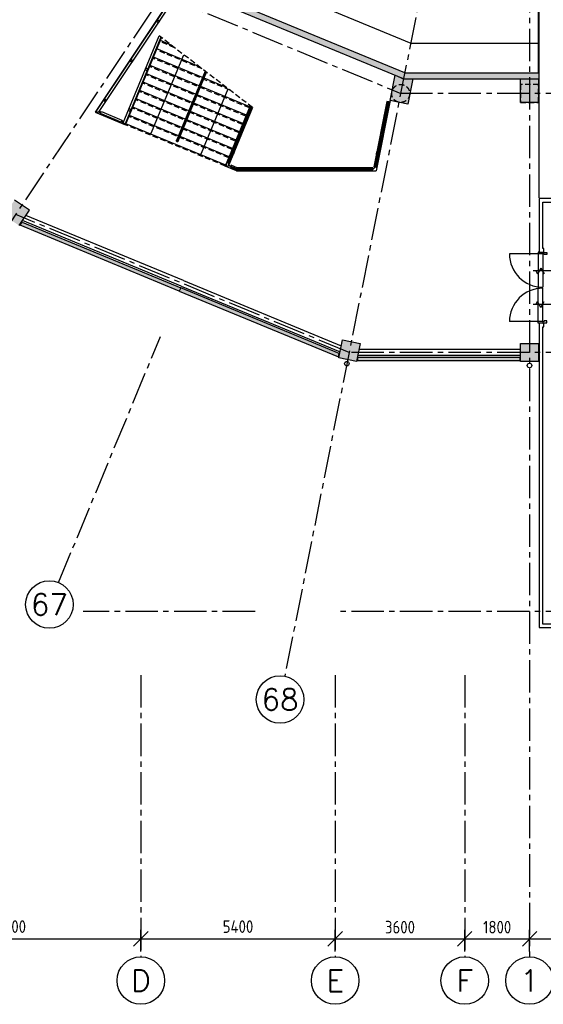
# Model space of a CAD drawing. Extents: x 2980 to 201049, y 2980 to 157420.
# Tile 2 of 78: x 24334 to 38882, y 2980 to 30350. Entities that reach past the tile are written whole.
import ezdxf
from ezdxf.enums import TextEntityAlignment as Align

# ---------------------------------------------------------------- set-up
doc = ezdxf.new("R2010")
doc.units = 0
doc.header["$LTSCALE"] = 1200
doc.header["$PDMODE"] = 1
doc.header["$PDSIZE"] = 200
doc.linetypes.add('CENTER2', pattern=[1.125, 0.75, -0.125, 0.125, -0.125])
doc.linetypes.add('HIDDEN2', pattern=[0.1875, 0.125, -0.0625])
doc.layers.get('0').update_dxf_attribs({"linetype": 'CONTINUOUS'})
doc.layers.get('DEFPOINTS').update_dxf_attribs({"linetype": 'CONTINUOUS'})
doc.layers.add('CIVIEL', color=8, linetype='CONTINUOUS')
doc.layers.add('STRAMIENLIJNEN', color=9, linetype='CENTER2')
doc.styles.add('5MM', font='romans', dxfattribs={"height": 1000})
doc.styles.add('ISO200', font='archs.shx')
doc.dimstyles.new('DIM_200', dxfattribs={"dimscale": 200, "dimtxt": 1.75, "dimasz": 2, "dimexe": 1.25, "dimexo": 0.75, "dimgap": 0.75, "dimtad": 1, "dimdec": 4, "dimrnd": 0.1, "dimtxsty": 'ISO200', "dimblk1": 'OBLIQUE', "dimblk2": 'OBLIQUE', "dimsah": 1, "dimcen": 1, "dimclrd": 256, "dimclre": 256, "dimclrt": 256, "dimazin": 3, "dimtfac": 0.057143, "dimtdec": 4, "dimtmove": 0, "dimatfit": 3, "dimtolj": 1})

# ---------------------------------------------------------------- blocks, each defined once
blk = doc.blocks.new('_OBLIQUE')
at = {"color": 0, "linetype": 'BYBLOCK'}
blk.add_line((-0.5, -0.5), (0.5, 0.5), dxfattribs=at)
blk = doc.blocks.new('*D13')
at = {"linetype": 'BYBLOCK'}
for p, q in [((38500, 4450), (38500, 5050)), ((49300, 4450), (49300, 5050)), ((38500, 4800), (49300, 4800))]:
    blk.add_line(p, q, dxfattribs=at)
at = {"layer": 'DEFPOINTS', "color": 0, "linetype": 'BYBLOCK'}
for p in [(49300, 4800), (38500, 4300), (49300, 4300)]:
    blk.add_point(p, dxfattribs=at)
at = {"linetype": 'BYBLOCK', "xscale": 400, "yscale": 400, "zscale": 400, "rotation": 180}
blk.add_blockref('_OBLIQUE', (38500, 4800), dxfattribs=at)
at = {"linetype": 'BYBLOCK', "xscale": 400, "yscale": 400, "zscale": 400}
blk.add_blockref('_OBLIQUE', (49300, 4800), dxfattribs=at)
at = {"linetype": 'BYBLOCK', "insert": (43900, 5125), "char_height": 350, "attachment_point": 5, "style": 'ISO200'}
blk.add_mtext('\\A1;10800', dxfattribs=at)
blk = doc.blocks.new('*D9')
at = {"linetype": 'BYBLOCK'}
for p, q in [((20500, 4450), (20500, 5050)), ((27700, 4450), (27700, 5050)), ((20500, 4800), (27700, 4800))]:
    blk.add_line(p, q, dxfattribs=at)
at = {"layer": 'DEFPOINTS', "color": 0, "linetype": 'BYBLOCK'}
for p in [(27700, 4800), (20500, 4300), (27700, 4300)]:
    blk.add_point(p, dxfattribs=at)
at = {"linetype": 'BYBLOCK', "xscale": 400, "yscale": 400, "zscale": 400, "rotation": 180}
blk.add_blockref('_OBLIQUE', (20500, 4800), dxfattribs=at)
at = {"linetype": 'BYBLOCK', "xscale": 400, "yscale": 400, "zscale": 400}
blk.add_blockref('_OBLIQUE', (27700, 4800), dxfattribs=at)
at = {"linetype": 'BYBLOCK', "insert": (24100, 5140), "char_height": 350, "attachment_point": 5, "style": 'ISO200'}
blk.add_mtext('\\A1;7200', dxfattribs=at)
blk = doc.blocks.new('*D11')
at = {"linetype": 'BYBLOCK'}
for p, q in [((33100, 4450), (33100, 5050)), ((36700, 4450), (36700, 5050)), ((33100, 4800), (36700, 4800))]:
    blk.add_line(p, q, dxfattribs=at)
at = {"layer": 'DEFPOINTS', "color": 0, "linetype": 'BYBLOCK'}
for p in [(36700, 4800), (33100, 4300), (36700, 4300)]:
    blk.add_point(p, dxfattribs=at)
at = {"linetype": 'BYBLOCK', "xscale": 400, "yscale": 400, "zscale": 400, "rotation": 180}
blk.add_blockref('_OBLIQUE', (33100, 4800), dxfattribs=at)
at = {"linetype": 'BYBLOCK', "xscale": 400, "yscale": 400, "zscale": 400}
blk.add_blockref('_OBLIQUE', (36700, 4800), dxfattribs=at)
at = {"linetype": 'BYBLOCK', "insert": (34900, 5125), "char_height": 350, "attachment_point": 5, "style": 'ISO200'}
blk.add_mtext('\\A1;3600', dxfattribs=at)
blk = doc.blocks.new('*D10')
at = {"linetype": 'BYBLOCK'}
for p, q in [((27700, 4450), (27700, 5050)), ((33100, 4450), (33100, 5050)), ((27700, 4800), (33100, 4800))]:
    blk.add_line(p, q, dxfattribs=at)
at = {"layer": 'DEFPOINTS', "color": 0, "linetype": 'BYBLOCK'}
for p in [(33100, 4800), (27700, 4300), (33100, 4300)]:
    blk.add_point(p, dxfattribs=at)
at = {"linetype": 'BYBLOCK', "xscale": 400, "yscale": 400, "zscale": 400, "rotation": 180}
blk.add_blockref('_OBLIQUE', (27700, 4800), dxfattribs=at)
at = {"linetype": 'BYBLOCK', "xscale": 400, "yscale": 400, "zscale": 400}
blk.add_blockref('_OBLIQUE', (33100, 4800), dxfattribs=at)
at = {"linetype": 'BYBLOCK', "insert": (30400, 5140), "char_height": 350, "attachment_point": 5, "style": 'ISO200'}
blk.add_mtext('\\A1;5400', dxfattribs=at)
blk = doc.blocks.new('*D12')
at = {"linetype": 'BYBLOCK'}
for p, q in [((36700, 4450), (36700, 5050)), ((38500, 4450), (38500, 5050)), ((36700, 4800), (38500, 4800))]:
    blk.add_line(p, q, dxfattribs=at)
at = {"layer": 'DEFPOINTS', "color": 0, "linetype": 'BYBLOCK'}
for p in [(38500, 4800), (36700, 4300), (38500, 4300)]:
    blk.add_point(p, dxfattribs=at)
at = {"linetype": 'BYBLOCK', "xscale": 400, "yscale": 400, "zscale": 400, "rotation": 180}
blk.add_blockref('_OBLIQUE', (36700, 4800), dxfattribs=at)
at = {"linetype": 'BYBLOCK', "xscale": 400, "yscale": 400, "zscale": 400}
blk.add_blockref('_OBLIQUE', (38500, 4800), dxfattribs=at)
at = {"linetype": 'BYBLOCK', "insert": (37600, 5125), "char_height": 350, "attachment_point": 5, "style": 'ISO200'}
blk.add_mtext('\\A1;1800', dxfattribs=at)

msp = doc.modelspace()

# ---------------------------------------------------------------- linework, layer by layer
at = {"layer": 'CIVIEL'}
for p, q in [((38770, 25397), (38770, 41050)), ((38750, 28870), (38750, 36250)), ((28372.79389, 30693.57687), (26426.43862, 27780.65036)), ((26463.23789, 27799.7253), (28367.20048, 30649.20668)), ((28417.08865, 30615.87247), (26513.12607, 27766.39109)), ((27207.81179, 27478.64284), (28210.20328, 29898.62997)), ((28259.48367, 29860.8158), (27263.24457, 27455.68183)), ((27274.06849, 27429.55057), (28275.91047, 29848.21107)), ((28545.4691, 29641.37146), (28242.25757, 29766.96579)), ((29413.63817, 28740.56796), (28050.91585, 29305.02602)), ((28054.99533, 27355.03029), (28891.91533, 29375.53392)), ((29311.78958, 29053.35308), (28146.58671, 29535.9959)), ((29317.96731, 28509.59808), (27955.245, 29074.05614)), ((29222.29645, 28278.62819), (27859.57414, 28843.08626)), ((29488.08484, 28918.07696), (28691.15178, 26994.11036)), ((29507.92019, 28902.85676), (28713.46347, 26984.86856)), ((28735.77516, 26975.62675), (29527.75555, 28887.63656)), ((29126.62559, 28047.65831), (27763.90328, 28612.11637)), ((30726.88359, 27926.00584), (29364.16128, 28490.4639)), ((30078.11006, 28465.33469), (29459.83214, 28721.43379)), ((38250, 28050), (38250, 28707)), ((38250, 28707), (38750, 28707)), ((38750, 28707), (38750, 28050)), ((29030.95473, 27816.68843), (27668.23242, 28381.14649)), ((30631.21274, 27695.03596), (29268.49043, 28259.49402)), ((29440.81462, 26781.00514), (30123.92506, 28430.17961)), ((28839.61302, 27354.74866), (27476.89071, 27919.20672)), ((28935.28387, 27585.71854), (27572.56156, 28150.17661)), ((30535.54188, 27464.06607), (29172.81957, 28028.52414)), ((30739.92992, 27957.50245), (30045.70708, 26281.50027)), ((30071.83834, 26292.3242), (30756.35671, 27944.89773)), ((30139.73649, 26377.85104), (30780.99691, 27925.99064)), ((34539.34205, 28079.95207), (34177.6455, 26261.5807)), ((34568.76561, 28074.09937), (34208.42114, 26262.52536)), ((34236.49261, 26249.87528), (34598.18917, 28068.24666)), ((34625.60849, 28103.57626), (34237.44709, 26152.15714)), ((34598.18917, 28068.24666), (34539.34205, 28079.95207)), ((38750, 28050), (38250, 28050)), ((26426.43862, 27780.65036), (27274.06849, 27429.55057)), ((26513.12607, 27766.39109), (26463.23789, 27799.7253)), ((26585.32535, 27752.72104), (26521.62288, 27779.10747)), ((26596.80586, 27780.43743), (26538.61652, 27804.54024)), ((26579.5851, 27738.86285), (26602.54611, 27794.29562)), ((27152.37902, 27501.60384), (26579.5851, 27738.86285)), ((26602.54611, 27794.29562), (27175.34003, 27557.03661)), ((28743.94216, 27123.77878), (27381.21985, 27688.23684)), ((30439.87102, 27233.09619), (29077.14871, 27797.55425)), ((30805.6371, 27907.08355), (30127.27112, 26269.36319)), ((27175.34003, 27557.03661), (27152.37902, 27501.60384)), ((27158.11927, 27515.46203), (27213.55204, 27492.50103)), ((27169.59978, 27543.17842), (27225.03255, 27520.21741)), ((27263.24457, 27455.68183), (27207.81179, 27478.64284)), ((30057.18759, 26309.21666), (27285.54899, 27457.26696)), ((30344.20016, 27002.12631), (28981.47785, 27566.58437)), ((27978.45864, 27170.25438), (27989.66361, 27197.30557)), ((27989.66361, 27197.30557), (28016.72698, 27262.64234)), ((28016.72698, 27262.64234), (28043.79036, 27327.9791)), ((28043.79036, 27327.9791), (28054.99533, 27355.03029)), ((30152.85845, 26540.18654), (28790.13614, 27104.64461)), ((30248.5293, 26771.15643), (28885.80699, 27335.61449)), ((29364.27794, 26596.22923), (29375.48291, 26623.28043)), ((29375.48291, 26623.28043), (29402.54628, 26688.61719)), ((29402.54628, 26688.61719), (29429.60965, 26753.95395)), ((29429.60965, 26753.95395), (29440.81462, 26781.00514)), ((30357.96903, 26152.15714), (30045.70708, 26281.50027)), ((30127.27112, 26269.36319), (30071.83834, 26292.3242)), ((30354.13182, 26207.86617), (30180.3262, 26279.85882)), ((30205.66489, 26301.83496), (30182.70389, 26246.40218)), ((30373.88202, 26232.15714), (30205.66489, 26301.83496)), ((30182.70389, 26246.40218), (30361.94728, 26172.15714)), ((30357.96903, 26152.15714), (34237.44709, 26152.15714)), ((30361.94728, 26172.15714), (34141.79279, 26172.15714)), ((34141.79279, 26232.15714), (30373.88202, 26232.15714)), ((34134.86224, 26202.15714), (30382.83308, 26202.15714)), ((34141.79279, 26172.15714), (34141.79279, 26232.15714)), ((34177.6455, 26261.5807), (34236.49261, 26249.87528)), ((24602.45514, 25050.86617), (24186.72034, 25328.65128)), ((24319.22789, 24626.98663), (24602.45514, 25050.86617)), ((28888.52291, 23095.84166), (24508.4237, 24910.13816)), ((28824.2321, 22940.6299), (24413.25934, 24767.71464)), ((38870, 23843.5), (37940, 23843.5)), ((39221.83654, 23366), (38598.16346, 23366)), ((28888.52291, 23095.84166), (33268.62213, 21281.54516)), ((28824.2321, 22940.6299), (33235.20485, 21113.54516)), ((38679.05989, 22434), (38725.24791, 22514)), ((38817.62396, 22354), (38725.24791, 22514)), ((38817.62396, 22354), (38910, 22514)), ((39221.83654, 22434), (38598.16346, 22434)), ((38870, 21956.5), (37940, 21956.5)), ((33202.1854, 20947.54516), (33301.64158, 21447.54516)), ((33301.64158, 21447.54516), (33792.03422, 21350)), ((33792.03422, 21350), (33692.57804, 20850)), ((38250, 21350), (38750, 21350)), ((38250, 20850), (38250, 21350)), ((38750, 21350), (38750, 20850)), ((38250, 21184), (33759.01477, 21184)), ((33692.57804, 20850), (33202.1854, 20947.54516)), ((33716.55629, 20870), (33736.44752, 20970)), ((38230, 20870), (33716.55629, 20870)), ((38250, 21016), (33725.59749, 21016)), ((33736.44752, 20970), (38230, 20970)), ((38230, 20970), (38230, 20870)), ((38750, 20850), (38250, 20850))]:
    msp.add_line(p, q, dxfattribs=at)
at = {"layer": 'CIVIEL', "linetype": 'HIDDEN2'}
for p, q in [((28133.86098, 30299.98944), (28167.19519, 30349.87762)), ((28183.74915, 30266.65523), (28133.86098, 30299.98944)), ((28139.40914, 30301.09304), (28168.29879, 30344.32946)), ((28182.64556, 30272.20339), (28139.40914, 30301.09304)), ((28167.19519, 30349.87762), (28217.08337, 30316.5434)), ((28168.29879, 30344.32946), (28211.53521, 30315.43981)), ((28211.53521, 30315.43981), (28182.64556, 30272.20339)), ((28217.08337, 30316.5434), (28183.74915, 30266.65523)), ((30805.6371, 27907.08355), (28210.20328, 29898.62997)), ((28637.42755, 29570.80926), (28230.77707, 29739.2494)), ((29403.74803, 28982.79087), (28135.10621, 29508.27952)), ((27398.55208, 29199.5219), (27431.88629, 29249.41008)), ((27448.44025, 29166.18769), (27398.55208, 29199.5219)), ((27404.10023, 29200.6255), (27432.98989, 29243.86192)), ((27447.33665, 29171.73585), (27404.10023, 29200.6255)), ((27431.88629, 29249.41008), (27481.77447, 29216.07586)), ((27432.98989, 29243.86192), (27476.22631, 29214.97227)), ((27476.22631, 29214.97227), (27447.33665, 29171.73585)), ((27481.77447, 29216.07586), (27448.44025, 29166.18769)), ((30715.40309, 27898.28946), (27943.76449, 29046.33975)), ((30170.06852, 28394.77248), (28039.43535, 29277.30964)), ((27818.19187, 28952.23069), (27841.15287, 29007.66346)), ((27873.62464, 28929.26968), (27818.19187, 28952.23069)), ((27823.41812, 28954.39547), (27843.31766, 29002.43721)), ((27871.45986, 28934.49594), (27823.41812, 28954.39547)), ((27841.15287, 29007.66346), (27896.58565, 28984.70246)), ((27843.31766, 29002.43721), (27891.35939, 28982.53767)), ((30619.73223, 27667.31957), (27848.09364, 28815.36987)), ((27891.35939, 28982.53767), (27871.45986, 28934.49594)), ((27896.58565, 28984.70246), (27873.62464, 28929.26968)), ((30524.06138, 27436.34969), (27752.42278, 28584.39999)), ((38250, 28550), (38250, 28050)), ((38750, 28550), (38250, 28550)), ((38750, 28050), (38750, 28550)), ((30428.39052, 27205.37981), (27656.75192, 28353.4301)), ((26663.24317, 28099.05436), (26696.57739, 28148.94254)), ((26713.13135, 28065.72015), (26663.24317, 28099.05436)), ((26668.79133, 28100.15796), (26697.68098, 28143.39438)), ((26712.02775, 28071.26831), (26668.79133, 28100.15796)), ((26696.57739, 28148.94254), (26746.46556, 28115.60832)), ((26697.68098, 28143.39438), (26740.9174, 28114.50473)), ((26740.9174, 28114.50473), (26712.02775, 28071.26831)), ((26746.46556, 28115.60832), (26713.13135, 28065.72015)), ((30332.71966, 26974.40992), (27561.08106, 28122.46022)), ((38250, 28050), (38750, 28050)), ((27351.31808, 27825.09766), (27374.27909, 27880.53043)), ((27406.75085, 27802.13665), (27351.31808, 27825.09766)), ((27356.54433, 27827.26244), (27376.44387, 27875.30418)), ((27404.58607, 27807.36291), (27356.54433, 27827.26244)), ((30141.37794, 26512.47016), (27369.73935, 27660.52045)), ((27374.27909, 27880.53043), (27429.71186, 27857.56943)), ((27376.44387, 27875.30418), (27424.48561, 27855.40464)), ((27424.48561, 27855.40464), (27404.58607, 27807.36291)), ((27429.71186, 27857.56943), (27406.75085, 27802.13665)), ((30237.0488, 26743.44004), (27465.4102, 27891.49034)), ((30682.21842, 27765.91205), (30705.17942, 27821.34482)), ((30737.65119, 27742.95104), (30682.21842, 27765.91205)), ((30687.44467, 27768.07683), (30707.34421, 27816.11857)), ((30735.48641, 27748.1773), (30687.44467, 27768.07683)), ((30705.17942, 27821.34482), (30760.6122, 27798.38382)), ((30707.34421, 27816.11857), (30755.38594, 27796.21903)), ((30755.38594, 27796.21903), (30735.48641, 27748.1773)), ((30760.6122, 27798.38382), (30737.65119, 27742.95104)), ((34457.69959, 27669.50772), (34469.40501, 27728.35484)), ((34516.54671, 27657.8023), (34457.69959, 27669.50772)), ((34462.4031, 27672.6505), (34472.54779, 27723.65134)), ((34513.40393, 27662.5058), (34462.4031, 27672.6505)), ((34469.40501, 27728.35484), (34528.25213, 27716.64942)), ((34472.54779, 27723.65134), (34523.54863, 27713.50664)), ((34523.54863, 27713.50664), (34513.40393, 27662.5058)), ((34528.25213, 27716.64942), (34516.54671, 27657.8023)), ((30045.70708, 26281.50027), (27274.06849, 27429.55057)), ((30215.34463, 26638.77902), (30238.30564, 26694.21179)), ((30270.7774, 26615.81801), (30215.34463, 26638.77902)), ((30220.57088, 26640.9438), (30240.47042, 26688.98554)), ((30268.61262, 26621.04427), (30220.57088, 26640.9438)), ((30238.30564, 26694.21179), (30293.73841, 26671.25079)), ((30240.47042, 26688.98554), (30288.51216, 26669.086)), ((30288.51216, 26669.086), (30268.61262, 26621.04427)), ((30293.73841, 26671.25079), (30270.7774, 26615.81801)), ((34247.87801, 26614.6634), (34259.58343, 26673.51052)), ((34306.72513, 26602.95798), (34247.87801, 26614.6634)), ((34252.58151, 26617.80618), (34262.72621, 26668.80701)), ((34303.58235, 26607.66148), (34252.58151, 26617.80618)), ((34259.58343, 26673.51052), (34318.43055, 26661.8051)), ((34262.72621, 26668.80701), (34313.72705, 26658.66232)), ((34313.72705, 26658.66232), (34303.58235, 26607.66148)), ((34318.43055, 26661.8051), (34306.72513, 26602.95798)), ((30516.91878, 26232.15714), (30576.91878, 26232.15714)), ((30516.91878, 26172.15714), (30516.91878, 26232.15714)), ((30576.91878, 26172.15714), (30516.91878, 26172.15714)), ((30520.91878, 26228.15714), (30572.91878, 26228.15714)), ((30520.91878, 26176.15714), (30520.91878, 26228.15714)), ((30572.91878, 26176.15714), (30520.91878, 26176.15714)), ((30572.91878, 26228.15714), (30572.91878, 26176.15714)), ((30576.91878, 26232.15714), (30576.91878, 26172.15714)), ((32119.35579, 26232.15714), (32179.35579, 26232.15714)), ((32119.35579, 26172.15714), (32119.35579, 26232.15714)), ((32179.35579, 26172.15714), (32119.35579, 26172.15714)), ((32123.35579, 26228.15714), (32175.35579, 26228.15714)), ((32123.35579, 26176.15714), (32123.35579, 26228.15714)), ((32175.35579, 26176.15714), (32123.35579, 26176.15714)), ((32175.35579, 26228.15714), (32175.35579, 26176.15714)), ((32179.35579, 26232.15714), (32179.35579, 26172.15714)), ((33721.79279, 26232.15714), (33781.79279, 26232.15714)), ((33721.79279, 26172.15714), (33721.79279, 26232.15714)), ((33781.79279, 26172.15714), (33721.79279, 26172.15714)), ((33725.79279, 26228.15714), (33777.79279, 26228.15714)), ((33725.79279, 26176.15714), (33725.79279, 26228.15714)), ((33777.79279, 26176.15714), (33725.79279, 26176.15714)), ((33777.79279, 26228.15714), (33777.79279, 26176.15714)), ((33781.79279, 26232.15714), (33781.79279, 26172.15714))]:
    msp.add_line(p, q, dxfattribs=at)
at = {"layer": 'CIVIEL'}
for points in [[(27858.04294, 33466.01192), (29096.85534, 32227.19952), (35198.0547, 29700), (38750, 29700)], [(35032.95744, 28870), (28626.69811, 31523.5595), (27271.14431, 32879.11329)], [(35000.53472, 28707), (28534.36603, 31385.37477), (27155.88591, 32763.85489)], [(35032.95744, 28870), (38750, 28870)], [(35000.53472, 28707), (38750, 28707)], [(38770, 23885.5), (38740, 23885.5), (38740, 22900)], [(38870, 23843.5), (38870, 22913.5)], [(38679.05989, 23366), (38725.24791, 23286)], [(38817.62396, 23446), (38725.24791, 23286)], [(38817.62396, 23446), (38910, 23286)], [(38770, 21914.5), (38740, 21914.5), (38740, 22900)], [(38870, 21956.5), (38870, 22886.5)], [(38770, 21914.5), (38770, 13450), (39850, 13450), (39850, 13550), (38870, 13550), (38870, 21814.5), (38895, 21814.5), (38895, 21914.5), (38770, 21914.5)]]:
    msp.add_lwpolyline(points, dxfattribs=at)
for points in [[(34625.60849, 28103.57626), (34765.03987, 28804.54516), (35000.53472, 28707), (35255.43251, 28707), (35116.00113, 28006.0311)], [(43250, 25380), (38770, 25380), (38770, 24447), (38770, 23885.5), (38895, 23885.5), (38895, 23985.5), (38870, 23985.5), (38870, 24447), (38870, 25280), (43250, 25280), (43250, 25280), (43250, 25280)], [(24349.03457, 24636.28815), (24405.68002, 24721.06405), (28806.62866, 22898.13144), (28768.36031, 22805.74349)], [(38870, 23885.5), (38895, 23885.5), (38895, 23877.5), (38984, 23877.5), (38984, 23818.5), (38910, 23818.5), (38910, 23843.5), (38870, 23843.5)], [(33187.68606, 20975.19883), (33207.57729, 21075.19883), (28806.62866, 22898.13144), (28768.36031, 22805.74349)], [(38870, 21914.5), (38895, 21914.5), (38895, 21922.5), (38984, 21922.5), (38984, 21981.5), (38910, 21981.5), (38910, 21956.5), (38870, 21956.5)]]:
    msp.add_lwpolyline(points, close=True, dxfattribs=at)
at = {"layer": 'CIVIEL', "linetype": 'HIDDEN2'}
msp.add_circle((34919.57739, 28300), 250, dxfattribs=at)
at = {"layer": 'CIVIEL'}
for centre in [(33425.43406, 20788.43424), (38500, 20737.5)]:
    msp.add_circle(centre, 62.5, dxfattribs=at)
for centre, start, end in [((38870, 23843.5), 180, 270), ((38870, 21956.5), 90, 180)]:
    msp.add_arc(centre, 930, start, end, dxfattribs=at)
at = {"layer": 'CIVIEL', "linetype": 'HIDDEN2'}
for centre, major_axis in [((29191.81776, 28139.71797), (17.07663, 17.07663)), ((29191.81776, 28139.71797), (14.81389, 14.81389)), ((28713.46347, 26984.86856), (17.07663, 17.07663)), ((28713.46347, 26984.86856), (14.81389, 14.81389))]:
    msp.add_ellipse(centre, major_axis=major_axis, ratio=1, dxfattribs=at)
at = {"layer": 'CIVIEL'}
for centre, major_axis, start_param, end_param in [((28713.46347, 26984.86856), (17.07663, 17.07663), 1.9634954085, 5.1050880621), ((30209.02746, 26349.14979), (-53.03301, 53.03301), 0.3926990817, 1.9634954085), ((30382.83308, 26277.15714), (53.03301, 53.03301), -2.7488935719, -2.3561944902), ((34134.86224, 26277.15714), (53.03301, 53.03301), -2.3561944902, -0.9817477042)]:
    msp.add_ellipse(centre, major_axis=major_axis, ratio=1, start_param=start_param, end_param=end_param, dxfattribs=at)
for points in [[(28626.69811, 31523.5595), (28534.36603, 31385.37477), (35032.95744, 28870), (35000.53472, 28707)], [(34625.60849, 28103.57626), (35116.00113, 28006.0311), (34765.03987, 28804.54516), (35000.53472, 28707)], [(35032.95744, 28870), (35000.53472, 28707), (38750, 28870), (38750, 28707)], [(35116.00113, 28006.0311), (35000.53472, 28707), (35255.43251, 28707)], [(38750, 28050), (38750, 28707), (38250, 28050), (38250, 28707)], [(24319.22789, 24626.98663), (23903.49309, 24904.77175), (24602.45514, 25050.86617), (24186.72034, 25328.65128)], [(24349.03457, 24636.28815), (24405.68002, 24721.06405), (28768.36031, 22805.74349), (28806.62866, 22898.13144)], [(33187.68606, 20975.19883), (33207.57729, 21075.19883), (28768.36031, 22805.74349), (28806.62866, 22898.13144)], [(33202.1854, 20947.54516), (33692.57804, 20850), (33301.64158, 21447.54516), (33792.03422, 21350)], [(38750, 20850), (38750, 21350), (38250, 20850), (38250, 21350)], [(33716.55629, 20870), (33736.44752, 20970), (38230, 20870), (38230, 20970)]]:
    msp.add_solid(points, dxfattribs=at)
at = {"layer": 'STRAMIENLIJNEN'}
for p, q in [((38500, 46300), (19127.25619, 17306.63998)), ((38500, 46300), (31697.19704, 12100)), ((38500, 46300), (38500, 4300)), ((38500, 28300), (34919.57739, 28300)), ((25412.22661, 14703.31999), (28245.64196, 21543.78976)), ((27700, 12131.92754), (27700, 4300)), ((33100, 12131.92754), (33100, 4300)), ((36700, 12131.92754), (36700, 4300))]:
    msp.add_line(p, q, dxfattribs=at)
for points in [[(20500, 42719.57739), (23240.33683, 36103.81905), (28303.81905, 31040.33683), (34919.57739, 28300)], [(157300, 28300), (38500, 28300)], [(171574.65333, 24936.47156), (162312.59166, 21100), (157300, 21100), (38500, 21100), (33487.40834, 21100), (24225.34667, 24936.47156)], [(30872.75652, 13900), (26099.93993, 13900)], [(157300, 13900), (33138.53709, 13900)]]:
    msp.add_lwpolyline(points, dxfattribs=at)
at = {"layer": 'STRAMIENLIJNEN', "color": 2, "linetype": 'CONTINUOUS'}
for centre in [(25159.65555, 14093.5595), (31568.43742, 11452.68171), (27700, 3640), (33100, 3640), (36700, 3640), (38500, 3640)]:
    msp.add_circle(centre, 660, dxfattribs=at)

# ---------------------------------------------------------------- texts
at = {"layer": 'STRAMIENLIJNEN', "color": 1, "linetype": 'CONTINUOUS', "style": '5MM'}
for s, p in [('67', (25159.65555, 14093.5595)), ('68', (31568.43742, 11452.68171)), ('1', (38500, 3640))]:
    msp.add_text(s, height=600, dxfattribs=at).set_placement(p, align=Align.MIDDLE)
for s, p in [('D', (27700, 3640)), ('E', (33100, 3640)), ('F', (36700, 3640))]:
    msp.add_text(s, height=600, rotation=360, dxfattribs=at).set_placement(p, align=Align.MIDDLE)

# ---------------------------------------------------------------- dimensions: what is measured, and where the dimension line sits
at = {"layer": 'STRAMIENLIJNEN', "linetype": 'CONTINUOUS'}
for base, p1, p2, picture, middle in [((27700, 4800), (20500, 4300), (27700, 4300), '*D9', (24100, 5139.58333)), ((33100, 4800), (27700, 4300), (33100, 4300), '*D10', (30400, 5139.58333)), ((36700, 4800), (33100, 4300), (36700, 4300), '*D11', (34900, 5125)), ((38500, 4800), (36700, 4300), (38500, 4300), '*D12', (37600, 5125)), ((49300, 4800), (38500, 4300), (49300, 4300), '*D13', (43900, 5125))]:
    dim = msp.add_linear_dim(base=base, p1=p1, p2=p2, dimstyle='DIM_200', dxfattribs=at)
    dim.commit()
    dim.dimension.update_dxf_attribs({"geometry": picture, "text_midpoint": middle})

doc.saveas('drawing.dxf')
